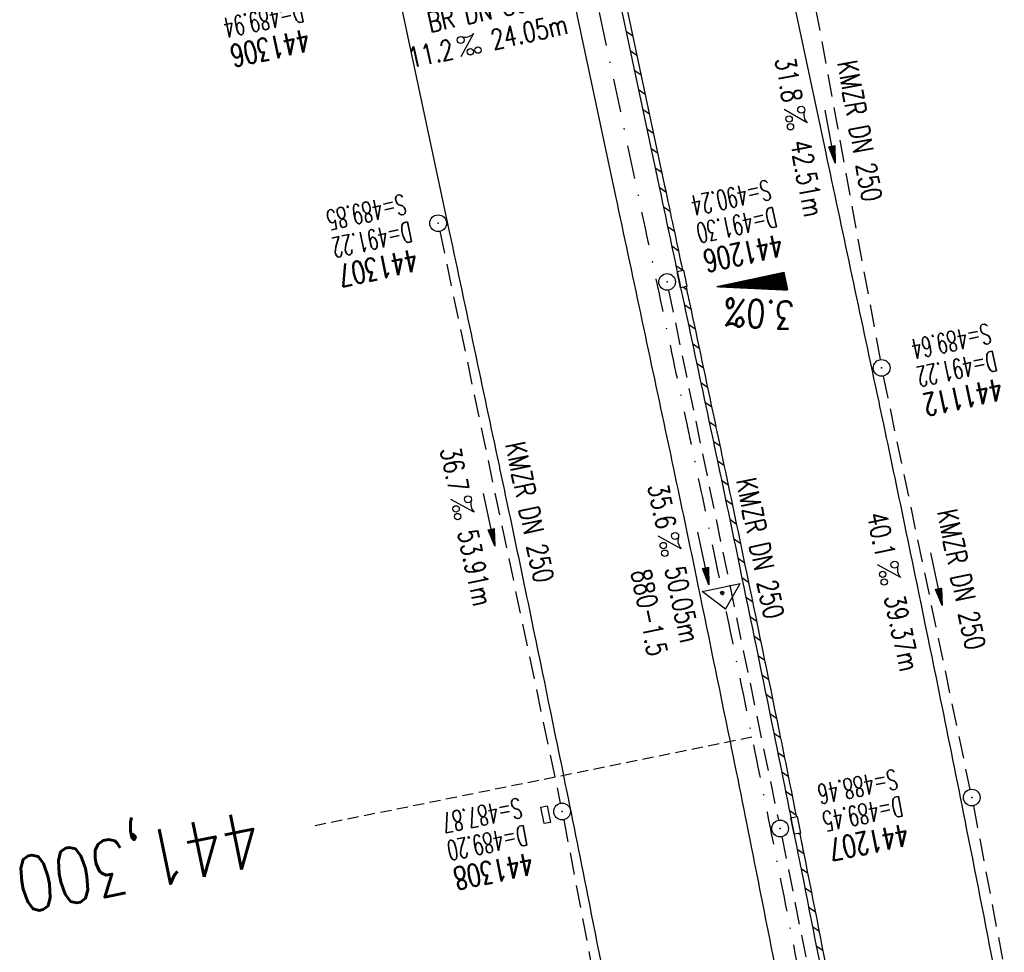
# Model space of a CAD drawing. Extents: x 459406 to 461721, y 413308 to 423218.
# Tile 190 of 256: x 461143 to 461231, y 420198 to 420282. Entities that reach past the tile are written whole.
import ezdxf
from ezdxf.enums import TextEntityAlignment as Align

# ---------------------------------------------------------------- set-up
doc = ezdxf.new("R2010")
doc.units = 0
doc.header["$LTSCALE"] = 2
doc.header["$MEASUREMENT"] = 0
for name, pattern in [('AUSGEZOGEN', [0]), ('GESTRICH-X2', [1.5, 1, -0.5]), ('GESTRICHELT', [0.75, 0.5, -0.25]), ('STRICHPT-X3', [3, 1.5, -0.75, 0, -0.75])]:
    doc.linetypes.add(name, pattern=pattern)
doc.layers.get('0').update_dxf_attribs({"linetype": 'AUSGEZOGEN'})
for name, color, linetype in [('ACHSE', 1, 'STRICHPT-X3'), ('FBR', 8, 'CONTINUOUS'), ('GEF', 7, 'AUSGEZOGEN'), ('HEKTOM', 1, 'GESTRICHELT'), ('KANAL', 7, 'GESTRICH-X2'), ('Netzknoten_PKT', 7, 'CONTINUOUS'), ('Netzknoten_PKT-NR', 7, 'CONTINUOUS'), ('Netzknoten_SIGNATUR', 7, 'CONTINUOUS'), ('PFEIL', 7, 'CONTINUOUS'), ('SCHACHTNR', 6, 'CONTINUOUS'), ('SCHLITZRINNE', 200, 'AUSGEZOGEN'), ('SCHSYMBOL', 7, 'AUSGEZOGEN'), ('TEXTO', 4, 'CONTINUOUS'), ('TEXTU', 4, 'CONTINUOUS')]:
    doc.layers.add(name, color=color, linetype=linetype)
doc.styles.add('ROMANS', font='romans.shx', dxfattribs={"width": 0.8})

# ---------------------------------------------------------------- blocks, each defined once
blk = doc.blocks.new('GST')
at = {"color": 0}
blk.add_circle((0, 0), 0.75, dxfattribs=at)
blk.add_point((0, 0), dxfattribs=at)
blk = doc.blocks.new('10')
blk.add_blockref('GST', (0, 0))
blk = doc.blocks.new('PROM')
blk.add_line((1.566, 1.817), (0.019, 0.015))
for centre, radius in [((0.317, 1.51), 0.317), ((0.943, 0.291), 0.283), ((1.645, 0.287), 0.283)]:
    blk.add_circle(centre, radius)
blk.add_arc((0.992, 2.682), 1.033, 239.14139, 303.35492)
blk = doc.blocks.new('PFEIL2')
at = {"color": 0}
for p, q in [((0.88, 0.002), (-2.401, -0.012)), ((0.881, -0.271), (0.879, 0.276)), ((0.879, 0.276), (2.429, 0.009)), ((0.911, 0.27), (0.879, 0.265)), ((0.965, 0.261), (0.879, 0.246)), ((1.019, 0.252), (0.879, 0.228)), ((1.073, 0.242), (0.879, 0.209)), ((1.127, 0.233), (0.879, 0.191)), ((1.181, 0.224), (0.879, 0.172)), ((1.235, 0.214), (0.879, 0.154)), ((1.289, 0.205), (0.879, 0.135)), ((1.343, 0.196), (0.879, 0.117)), ((1.397, 0.187), (0.879, 0.098)), ((1.451, 0.177), (0.879, 0.08)), ((1.505, 0.168), (0.879, 0.061)), ((1.559, 0.159), (0.88, 0.043)), ((1.613, 0.149), (0.88, 0.024)), ((1.668, 0.14), (0.88, 0.006)), ((1.722, 0.131), (0.88, -0.013)), ((1.776, 0.121), (0.88, -0.031)), ((1.83, 0.112), (0.88, -0.05)), ((1.884, 0.103), (0.88, -0.068)), ((1.938, 0.094), (0.88, -0.087)), ((1.992, 0.084), (0.88, -0.105)), ((2.046, 0.075), (0.88, -0.124)), ((2.1, 0.066), (0.88, -0.142)), ((2.154, 0.056), (0.88, -0.161)), ((2.208, 0.047), (0.88, -0.179)), ((2.262, 0.038), (0.881, -0.198)), ((2.316, 0.029), (0.881, -0.216)), ((2.37, 0.019), (0.881, -0.235)), ((2.424, 0.01), (0.881, -0.253)), ((2.429, 0.009), (0.881, -0.271))]:
    blk.add_line(p, q, dxfattribs=at)
blk = doc.blocks.new('17')
blk.add_lwpolyline([(-0.755, -1.218), (0.748, -1.218), (0.748, -1.801), (-0.755, -1.801)], close=True)
blk.add_blockref('GST', (0, 0))
blk = doc.blocks.new('*X8')
at = {"color": 0}
for p, q in [((725.827, 193.844), (727.436, 195.453)), ((725.827, 193.853), (727.427, 195.453)), ((725.827, 193.861), (727.418, 195.453)), ((725.827, 193.87), (727.409, 195.453)), ((725.827, 193.879), (727.401, 195.453)), ((725.827, 193.888), (727.392, 195.453)), ((725.827, 193.897), (727.383, 195.453)), ((725.827, 193.906), (727.374, 195.453)), ((725.827, 193.914), (727.365, 195.453)), ((725.827, 193.923), (727.356, 195.453)), ((725.827, 193.932), (727.347, 195.453)), ((725.827, 193.941), (727.339, 195.453)), ((725.827, 193.95), (727.33, 195.453)), ((725.827, 193.959), (727.321, 195.453)), ((725.827, 193.967), (727.312, 195.453)), ((725.827, 193.976), (727.303, 195.453)), ((725.827, 193.985), (727.294, 195.453)), ((725.827, 193.994), (727.286, 195.453)), ((725.827, 194.003), (727.277, 195.453)), ((725.827, 194.012), (727.268, 195.453)), ((725.827, 194.02), (727.259, 195.453)), ((725.827, 194.029), (727.25, 195.453)), ((725.827, 194.038), (727.241, 195.453)), ((725.827, 194.047), (727.233, 195.453)), ((725.827, 194.056), (727.224, 195.453)), ((725.827, 194.065), (727.215, 195.453)), ((725.827, 194.073), (727.206, 195.453)), ((725.827, 194.082), (727.197, 195.453)), ((725.827, 194.091), (727.188, 195.453)), ((725.827, 194.1), (727.18, 195.453)), ((725.827, 194.109), (727.171, 195.453)), ((725.827, 194.118), (727.162, 195.453)), ((725.827, 194.127), (727.153, 195.453)), ((725.827, 194.135), (727.144, 195.453)), ((725.827, 194.144), (727.135, 195.453)), ((725.827, 194.153), (727.127, 195.453)), ((725.827, 194.162), (727.118, 195.453)), ((725.827, 194.171), (727.109, 195.453)), ((725.827, 194.18), (727.1, 195.453)), ((725.827, 194.188), (727.091, 195.453)), ((725.827, 194.197), (727.082, 195.453)), ((725.827, 194.206), (727.073, 195.453)), ((725.827, 194.215), (727.065, 195.453)), ((725.827, 194.224), (727.056, 195.453)), ((725.827, 194.233), (727.047, 195.453)), ((725.827, 194.241), (727.038, 195.453)), ((725.827, 194.25), (727.029, 195.453)), ((725.827, 194.259), (727.02, 195.453)), ((725.827, 194.268), (727.012, 195.453)), ((725.827, 194.277), (727.003, 195.453)), ((725.827, 194.286), (726.994, 195.453)), ((725.827, 194.294), (726.985, 195.453)), ((725.827, 194.303), (726.976, 195.453)), ((725.827, 194.312), (726.967, 195.453)), ((725.827, 194.321), (726.959, 195.453)), ((725.827, 194.33), (726.95, 195.453)), ((725.827, 194.339), (726.941, 195.453)), ((725.827, 194.348), (726.932, 195.453)), ((725.827, 194.356), (726.923, 195.453)), ((725.827, 194.365), (726.914, 195.453)), ((725.827, 194.374), (726.906, 195.453)), ((725.827, 194.383), (726.897, 195.453)), ((725.827, 194.392), (726.888, 195.453)), ((725.827, 194.401), (726.879, 195.453)), ((725.827, 194.409), (726.87, 195.453)), ((725.827, 194.418), (726.861, 195.453)), ((725.827, 194.427), (726.853, 195.453)), ((725.827, 194.436), (726.844, 195.453)), ((725.827, 194.445), (726.835, 195.453)), ((725.827, 194.454), (726.826, 195.453)), ((725.827, 194.462), (726.817, 195.453)), ((725.827, 194.471), (726.808, 195.453)), ((725.827, 194.48), (726.799, 195.453)), ((725.827, 194.489), (726.791, 195.453)), ((725.827, 194.498), (726.782, 195.453)), ((725.827, 194.507), (726.773, 195.453)), ((725.827, 194.515), (726.764, 195.453)), ((725.827, 194.524), (726.755, 195.453)), ((725.827, 194.533), (726.746, 195.453)), ((725.827, 194.542), (726.738, 195.453)), ((725.827, 194.551), (726.729, 195.453)), ((725.827, 194.56), (726.72, 195.453)), ((725.827, 194.568), (726.711, 195.453)), ((725.827, 194.577), (726.702, 195.453)), ((725.827, 194.586), (726.693, 195.453)), ((725.827, 194.595), (726.685, 195.453)), ((725.827, 194.604), (726.676, 195.453)), ((725.827, 194.613), (726.667, 195.453)), ((725.827, 194.622), (726.658, 195.453)), ((725.827, 194.63), (726.649, 195.453)), ((725.827, 194.639), (726.64, 195.453)), ((725.827, 194.648), (726.632, 195.453)), ((725.827, 194.657), (726.623, 195.453)), ((725.827, 194.666), (726.614, 195.453)), ((725.827, 194.675), (726.605, 195.453)), ((725.827, 194.683), (726.596, 195.453)), ((725.827, 194.692), (726.587, 195.453)), ((725.827, 194.701), (726.579, 195.453)), ((725.827, 194.71), (726.57, 195.453)), ((725.827, 194.719), (726.561, 195.453)), ((725.827, 194.728), (726.552, 195.453)), ((725.827, 194.736), (726.543, 195.453)), ((725.827, 194.745), (726.534, 195.453)), ((725.827, 194.754), (726.525, 195.453)), ((725.827, 194.763), (726.517, 195.453)), ((725.827, 194.772), (726.508, 195.453)), ((725.827, 194.781), (726.499, 195.453)), ((725.827, 194.789), (726.49, 195.453)), ((725.827, 194.798), (726.481, 195.453)), ((725.827, 194.807), (726.472, 195.453)), ((725.827, 194.816), (726.464, 195.453)), ((725.827, 194.825), (726.455, 195.453)), ((725.827, 194.834), (726.446, 195.453)), ((725.827, 194.842), (726.437, 195.453)), ((725.827, 194.851), (726.428, 195.453)), ((725.827, 194.86), (726.419, 195.453)), ((725.827, 194.869), (726.411, 195.453)), ((725.827, 194.878), (726.402, 195.453)), ((725.827, 194.887), (726.393, 195.453)), ((725.827, 194.896), (726.384, 195.453)), ((725.827, 194.904), (726.375, 195.453)), ((725.827, 194.913), (726.366, 195.453)), ((725.827, 194.922), (726.358, 195.453)), ((725.827, 194.931), (726.349, 195.453)), ((725.827, 194.94), (726.34, 195.453)), ((725.827, 194.949), (726.331, 195.453)), ((725.827, 194.957), (726.322, 195.453)), ((725.827, 194.966), (726.313, 195.453)), ((725.827, 194.975), (726.305, 195.453)), ((725.827, 194.984), (726.296, 195.453)), ((725.827, 194.993), (726.287, 195.453)), ((725.827, 195.002), (726.278, 195.453)), ((725.827, 195.01), (726.269, 195.453)), ((725.827, 195.019), (726.26, 195.453)), ((725.827, 195.028), (726.251, 195.453)), ((725.827, 195.037), (726.243, 195.453)), ((725.827, 195.046), (726.234, 195.453)), ((725.827, 195.055), (726.225, 195.453)), ((725.827, 195.063), (726.216, 195.453)), ((725.827, 195.072), (726.207, 195.453)), ((725.827, 195.081), (726.198, 195.453)), ((725.827, 195.09), (726.19, 195.453)), ((725.827, 195.099), (726.181, 195.453)), ((725.827, 195.108), (726.172, 195.453)), ((725.827, 195.116), (726.163, 195.453)), ((725.827, 195.125), (726.154, 195.453)), ((725.827, 195.134), (726.145, 195.453)), ((725.827, 195.143), (726.137, 195.453)), ((725.827, 195.152), (726.128, 195.453)), ((725.827, 195.161), (726.119, 195.453)), ((725.827, 195.17), (726.11, 195.453)), ((725.827, 195.178), (726.101, 195.453)), ((725.827, 195.187), (726.092, 195.453)), ((725.827, 195.196), (726.084, 195.453)), ((725.827, 195.205), (726.075, 195.453)), ((725.827, 195.214), (726.066, 195.453)), ((725.827, 195.223), (726.057, 195.453)), ((725.827, 195.231), (726.048, 195.453)), ((725.827, 195.24), (726.039, 195.453)), ((725.827, 195.249), (726.031, 195.453)), ((725.827, 195.258), (726.022, 195.453)), ((725.827, 195.267), (726.013, 195.453)), ((725.827, 195.276), (726.004, 195.453)), ((725.827, 195.284), (725.995, 195.453)), ((725.827, 195.293), (725.986, 195.453)), ((725.827, 195.302), (725.977, 195.453)), ((725.827, 195.311), (725.969, 195.453)), ((725.827, 195.32), (725.96, 195.453)), ((725.827, 195.329), (725.951, 195.453)), ((725.827, 195.337), (725.942, 195.453)), ((725.827, 195.346), (725.933, 195.453)), ((725.827, 195.355), (725.924, 195.453)), ((725.827, 195.364), (725.916, 195.453)), ((725.827, 195.373), (725.907, 195.453)), ((725.827, 195.382), (725.898, 195.453)), ((725.827, 195.39), (725.889, 195.453)), ((725.827, 195.399), (725.88, 195.453)), ((725.827, 195.408), (725.871, 195.453)), ((725.827, 195.417), (725.863, 195.453)), ((725.827, 195.426), (725.854, 195.453)), ((725.827, 195.435), (725.845, 195.453)), ((725.827, 195.444), (725.836, 195.453)), ((725.827, 193.826), (727.433, 195.433)), ((725.827, 193.817), (727.43, 195.421)), ((725.827, 193.808), (727.427, 195.409)), ((725.827, 193.799), (727.424, 195.397)), ((725.827, 193.791), (727.421, 195.385)), ((725.827, 193.782), (727.418, 195.373)), ((725.827, 193.773), (727.414, 195.361)), ((725.827, 193.764), (727.411, 195.349)), ((725.827, 193.755), (727.408, 195.337)), ((725.827, 193.746), (727.405, 195.325)), ((725.827, 193.738), (727.402, 195.313)), ((725.827, 193.729), (727.399, 195.301)), ((725.827, 193.72), (727.395, 195.289)), ((725.827, 193.711), (727.392, 195.277)), ((725.827, 193.702), (727.389, 195.265)), ((725.827, 193.693), (727.386, 195.253)), ((725.827, 193.685), (727.383, 195.241)), ((725.827, 193.676), (727.38, 195.229)), ((725.827, 193.667), (727.377, 195.217)), ((725.827, 193.658), (727.373, 195.205)), ((725.827, 193.649), (727.37, 195.193)), ((725.827, 193.64), (727.367, 195.181)), ((725.827, 193.632), (727.364, 195.169)), ((725.827, 193.623), (727.361, 195.157)), ((725.827, 193.614), (727.358, 195.145)), ((725.827, 193.605), (727.354, 195.133)), ((725.827, 193.596), (727.351, 195.121)), ((725.827, 193.587), (727.348, 195.109)), ((725.827, 193.579), (727.345, 195.097)), ((725.827, 193.57), (727.342, 195.085)), ((725.827, 193.561), (727.339, 195.073)), ((725.827, 193.552), (727.336, 195.061)), ((725.827, 193.543), (727.332, 195.049)), ((725.827, 193.534), (727.329, 195.037)), ((725.827, 193.525), (727.326, 195.025)), ((725.827, 193.517), (727.323, 195.013)), ((725.827, 193.508), (727.32, 195.001)), ((725.827, 193.499), (727.317, 194.989)), ((725.827, 193.49), (727.313, 194.977)), ((725.827, 193.481), (727.31, 194.965)), ((725.827, 193.472), (727.307, 194.953)), ((725.827, 193.464), (727.304, 194.941)), ((725.827, 193.455), (727.301, 194.929)), ((725.827, 193.446), (727.298, 194.917)), ((725.827, 193.437), (727.295, 194.905)), ((725.827, 193.428), (727.291, 194.893)), ((725.827, 193.419), (727.288, 194.881)), ((725.827, 193.411), (727.285, 194.869)), ((725.827, 193.402), (727.282, 194.857)), ((725.827, 193.393), (727.279, 194.845)), ((725.827, 193.384), (727.276, 194.833)), ((725.827, 193.375), (727.272, 194.821)), ((725.827, 193.366), (727.269, 194.809)), ((725.827, 193.358), (727.266, 194.797)), ((725.827, 193.349), (727.263, 194.785)), ((725.827, 193.34), (727.26, 194.773)), ((725.827, 193.331), (727.257, 194.761)), ((725.827, 193.322), (727.254, 194.749)), ((725.827, 193.313), (727.25, 194.737)), ((725.827, 193.305), (727.247, 194.725)), ((725.827, 193.296), (727.244, 194.713)), ((725.827, 193.287), (727.241, 194.701)), ((725.827, 193.278), (727.238, 194.689)), ((725.827, 193.269), (727.235, 194.677)), ((725.827, 193.26), (727.231, 194.665)), ((725.827, 193.251), (727.228, 194.653)), ((725.827, 193.243), (727.225, 194.641)), ((725.827, 193.234), (727.222, 194.629)), ((725.827, 193.225), (727.219, 194.617)), ((725.827, 193.216), (727.216, 194.605)), ((725.827, 193.207), (727.213, 194.593)), ((725.827, 193.198), (727.209, 194.581)), ((725.827, 193.19), (727.206, 194.569)), ((725.827, 193.181), (727.203, 194.557)), ((725.827, 193.172), (727.2, 194.545)), ((725.827, 193.163), (727.197, 194.533)), ((725.827, 193.154), (727.194, 194.521)), ((725.827, 193.145), (727.19, 194.509)), ((725.827, 193.137), (727.187, 194.497)), ((725.827, 193.128), (727.184, 194.485)), ((725.827, 193.119), (727.181, 194.473)), ((725.827, 193.11), (727.178, 194.461)), ((725.827, 193.101), (727.175, 194.449)), ((725.827, 193.092), (727.172, 194.437)), ((725.827, 193.084), (727.168, 194.425)), ((725.827, 193.075), (727.165, 194.413)), ((725.827, 193.066), (727.162, 194.401)), ((725.827, 193.057), (727.159, 194.389)), ((725.827, 193.048), (727.156, 194.377)), ((725.827, 193.039), (727.153, 194.365)), ((725.827, 193.031), (727.149, 194.353)), ((725.827, 193.022), (727.146, 194.341)), ((725.827, 193.013), (727.143, 194.329)), ((725.827, 193.004), (727.14, 194.317)), ((725.827, 192.995), (727.137, 194.305)), ((725.827, 192.986), (727.134, 194.293)), ((725.827, 192.977), (727.131, 194.281)), ((725.827, 192.969), (727.127, 194.269)), ((725.827, 192.96), (727.124, 194.257)), ((725.827, 192.951), (727.121, 194.245)), ((725.827, 192.942), (727.118, 194.233)), ((725.827, 192.933), (727.115, 194.221)), ((725.827, 192.924), (727.112, 194.209)), ((725.827, 192.916), (727.108, 194.197)), ((725.827, 192.907), (727.105, 194.185)), ((725.827, 192.898), (727.102, 194.173)), ((725.827, 192.889), (727.099, 194.161)), ((725.827, 192.88), (727.096, 194.15)), ((725.827, 192.871), (727.093, 194.138)), ((725.827, 192.863), (727.09, 194.126)), ((725.827, 192.854), (727.086, 194.114)), ((725.827, 192.845), (727.083, 194.102)), ((725.827, 192.836), (727.08, 194.09)), ((725.827, 192.827), (727.077, 194.078)), ((725.827, 192.818), (727.074, 194.066)), ((725.827, 192.81), (727.071, 194.054)), ((725.827, 192.801), (727.068, 194.042)), ((725.827, 192.792), (727.064, 194.03)), ((725.827, 192.783), (727.061, 194.018)), ((725.827, 192.774), (727.058, 194.006)), ((725.827, 192.765), (727.055, 193.994)), ((725.827, 192.757), (727.052, 193.982)), ((725.827, 192.748), (727.049, 193.97)), ((725.827, 192.739), (727.045, 193.958)), ((725.827, 192.73), (727.042, 193.946)), ((725.827, 192.721), (727.039, 193.934)), ((725.827, 192.712), (727.036, 193.922)), ((725.827, 192.703), (727.033, 193.91)), ((725.827, 192.695), (727.03, 193.898)), ((725.827, 192.686), (727.027, 193.886)), ((725.827, 192.677), (727.023, 193.874)), ((725.827, 192.668), (727.02, 193.862)), ((725.827, 192.659), (727.017, 193.85)), ((725.827, 192.65), (727.014, 193.838)), ((725.827, 192.642), (727.011, 193.826)), ((725.827, 192.633), (727.008, 193.814)), ((725.827, 192.624), (727.004, 193.802)), ((725.827, 192.615), (727.001, 193.79)), ((725.827, 192.606), (726.998, 193.778)), ((725.827, 192.597), (726.995, 193.766)), ((725.827, 192.589), (726.992, 193.754)), ((725.827, 192.58), (726.989, 193.742)), ((725.827, 192.571), (726.986, 193.73)), ((725.827, 192.562), (726.982, 193.718)), ((725.827, 192.553), (726.979, 193.706)), ((725.827, 192.544), (726.976, 193.694)), ((725.827, 192.536), (726.973, 193.682)), ((725.827, 192.527), (726.97, 193.67)), ((725.827, 192.518), (726.967, 193.658)), ((725.827, 192.509), (726.963, 193.646)), ((725.827, 192.5), (726.96, 193.634)), ((725.827, 192.491), (726.957, 193.622)), ((725.827, 192.483), (726.954, 193.61)), ((725.827, 192.474), (726.951, 193.598)), ((725.827, 192.465), (726.948, 193.586)), ((725.827, 192.456), (726.945, 193.574)), ((725.827, 192.447), (726.941, 193.562)), ((725.827, 192.438), (726.938, 193.55)), ((725.827, 192.429), (726.935, 193.538)), ((725.827, 192.421), (726.932, 193.526)), ((725.827, 192.412), (726.929, 193.514)), ((725.827, 192.403), (726.926, 193.502)), ((725.827, 192.394), (726.922, 193.49)), ((725.827, 192.385), (726.919, 193.478)), ((725.827, 192.376), (726.916, 193.466)), ((725.827, 192.368), (726.913, 193.454)), ((725.827, 192.359), (726.91, 193.442)), ((725.827, 192.35), (726.907, 193.43)), ((725.827, 192.341), (726.904, 193.418)), ((725.827, 192.332), (726.9, 193.406)), ((725.827, 192.323), (726.897, 193.394)), ((725.827, 192.315), (726.894, 193.382)), ((725.827, 192.306), (726.891, 193.37)), ((725.827, 192.297), (726.888, 193.358)), ((725.827, 192.288), (726.885, 193.346)), ((725.827, 192.279), (726.881, 193.334)), ((725.827, 192.27), (726.878, 193.322)), ((725.827, 192.262), (726.875, 193.31)), ((725.827, 192.253), (726.872, 193.298)), ((725.827, 192.244), (726.869, 193.286)), ((725.827, 192.235), (726.866, 193.274)), ((725.827, 192.226), (726.863, 193.262)), ((725.827, 192.217), (726.859, 193.25)), ((725.827, 192.209), (726.856, 193.238)), ((725.827, 192.2), (726.853, 193.226)), ((725.827, 192.191), (726.85, 193.214)), ((725.827, 192.182), (726.847, 193.202)), ((725.827, 192.173), (726.844, 193.19)), ((725.827, 192.164), (726.84, 193.178)), ((725.827, 192.155), (726.837, 193.166)), ((725.827, 192.147), (726.834, 193.154)), ((725.827, 192.138), (726.831, 193.142)), ((725.827, 192.129), (726.828, 193.13)), ((725.827, 192.12), (726.825, 193.118)), ((725.827, 192.111), (726.822, 193.106)), ((725.827, 192.102), (726.818, 193.094)), ((725.827, 192.094), (726.815, 193.082)), ((725.827, 192.085), (726.812, 193.07)), ((725.827, 192.076), (726.809, 193.058)), ((725.827, 192.067), (726.806, 193.046)), ((725.827, 192.058), (726.803, 193.034)), ((725.827, 192.049), (726.799, 193.022)), ((725.827, 192.041), (726.796, 193.01)), ((725.827, 192.032), (726.793, 192.998)), ((725.827, 192.023), (726.79, 192.986)), ((725.827, 192.014), (726.787, 192.974)), ((725.827, 192.005), (726.784, 192.962)), ((725.827, 191.996), (726.781, 192.95)), ((725.827, 191.988), (726.777, 192.938)), ((725.827, 191.979), (726.774, 192.926)), ((725.827, 191.97), (726.771, 192.914)), ((725.827, 191.961), (726.768, 192.902)), ((725.827, 191.952), (726.765, 192.89)), ((725.827, 191.943), (726.762, 192.878)), ((725.827, 191.935), (726.758, 192.866)), ((725.827, 191.926), (726.755, 192.854)), ((725.827, 191.917), (726.752, 192.842)), ((725.827, 191.908), (726.749, 192.83)), ((725.827, 191.899), (726.746, 192.818)), ((725.827, 191.89), (726.743, 192.806)), ((725.827, 191.881), (726.74, 192.794)), ((725.827, 191.873), (726.736, 192.782)), ((725.827, 191.864), (726.733, 192.77)), ((725.827, 191.855), (726.73, 192.758)), ((725.827, 191.846), (726.727, 192.746)), ((725.827, 191.837), (726.724, 192.734)), ((725.827, 191.828), (726.721, 192.722)), ((725.827, 191.82), (726.717, 192.71)), ((725.827, 191.811), (726.714, 192.698)), ((725.827, 191.802), (726.711, 192.686)), ((725.827, 191.793), (726.708, 192.674)), ((725.827, 191.784), (726.705, 192.662)), ((725.827, 191.775), (726.702, 192.65)), ((725.827, 191.767), (726.699, 192.639)), ((725.827, 191.758), (726.695, 192.627)), ((725.827, 191.749), (726.692, 192.615)), ((725.827, 191.74), (726.689, 192.603)), ((725.827, 191.731), (726.686, 192.591)), ((725.827, 191.722), (726.683, 192.579)), ((725.827, 191.714), (726.68, 192.567)), ((725.827, 191.705), (726.677, 192.555)), ((725.827, 191.696), (726.673, 192.543)), ((725.827, 191.687), (726.67, 192.531)), ((725.827, 191.678), (726.667, 192.519)), ((725.827, 191.669), (726.664, 192.507)), ((725.827, 191.66), (726.661, 192.495)), ((725.827, 191.652), (726.658, 192.483)), ((725.827, 191.643), (726.654, 192.471)), ((725.827, 191.634), (726.651, 192.459)), ((725.827, 191.625), (726.648, 192.447)), ((725.827, 191.616), (726.645, 192.435)), ((725.827, 191.607), (726.642, 192.423)), ((725.827, 191.599), (726.639, 192.411)), ((725.827, 191.59), (726.636, 192.399)), ((725.827, 191.581), (726.632, 192.387)), ((725.827, 191.572), (726.629, 192.375)), ((725.827, 191.563), (726.626, 192.363)), ((725.827, 191.554), (726.623, 192.351)), ((725.827, 191.546), (726.62, 192.339)), ((725.827, 191.537), (726.617, 192.327)), ((725.827, 191.528), (726.613, 192.315)), ((725.827, 191.519), (726.61, 192.303)), ((725.827, 191.51), (726.607, 192.291)), ((725.827, 191.501), (726.604, 192.279)), ((725.827, 191.493), (726.601, 192.267)), ((725.827, 191.484), (726.598, 192.255)), ((725.827, 191.475), (726.595, 192.243)), ((725.827, 191.466), (726.591, 192.231)), ((725.827, 191.457), (726.588, 192.219)), ((725.827, 191.448), (726.585, 192.207)), ((725.827, 191.44), (726.582, 192.195)), ((725.827, 191.431), (726.579, 192.183)), ((725.827, 191.422), (726.576, 192.171)), ((725.827, 191.413), (726.572, 192.159)), ((725.827, 191.404), (726.569, 192.147)), ((725.827, 191.395), (726.566, 192.135)), ((725.827, 191.386), (726.563, 192.123)), ((725.827, 191.378), (726.56, 192.111)), ((725.827, 191.369), (726.557, 192.099)), ((725.827, 191.36), (726.554, 192.087)), ((725.827, 191.351), (726.55, 192.075)), ((725.827, 191.342), (726.547, 192.063)), ((725.827, 191.333), (726.544, 192.051)), ((725.827, 191.325), (726.541, 192.039)), ((725.827, 191.316), (726.538, 192.027)), ((725.827, 191.307), (726.535, 192.015)), ((725.827, 191.298), (726.531, 192.003)), ((725.827, 191.289), (726.528, 191.991)), ((725.827, 191.28), (726.525, 191.979)), ((725.827, 191.272), (726.522, 191.967)), ((725.827, 191.263), (726.519, 191.955)), ((725.827, 191.254), (726.516, 191.943)), ((725.827, 191.245), (726.513, 191.931)), ((725.827, 191.236), (726.509, 191.919)), ((725.827, 191.227), (726.506, 191.907)), ((725.827, 191.219), (726.503, 191.895)), ((725.827, 191.21), (726.5, 191.883)), ((725.827, 191.201), (726.497, 191.871)), ((725.827, 191.192), (726.494, 191.859)), ((725.827, 191.183), (726.49, 191.847)), ((725.827, 191.174), (726.487, 191.835)), ((725.827, 191.166), (726.484, 191.823)), ((725.827, 191.157), (726.481, 191.811)), ((725.827, 191.148), (726.478, 191.799)), ((725.827, 191.139), (726.475, 191.787)), ((725.827, 191.13), (726.472, 191.775)), ((725.827, 191.121), (726.468, 191.763)), ((725.827, 191.112), (726.465, 191.751)), ((725.827, 191.104), (726.462, 191.739)), ((725.827, 191.095), (726.459, 191.727)), ((725.827, 191.086), (726.456, 191.715)), ((725.827, 191.077), (726.453, 191.703)), ((725.827, 191.068), (726.449, 191.691)), ((725.827, 191.059), (726.446, 191.679)), ((725.827, 191.051), (726.443, 191.667)), ((725.827, 191.042), (726.44, 191.655)), ((725.827, 191.033), (726.437, 191.643)), ((725.827, 191.024), (726.434, 191.631)), ((725.827, 191.015), (726.431, 191.619)), ((725.827, 191.006), (726.427, 191.607)), ((725.827, 190.998), (726.424, 191.595)), ((725.827, 190.989), (726.421, 191.583)), ((725.827, 190.98), (726.418, 191.571)), ((725.827, 190.971), (726.415, 191.559)), ((725.827, 190.962), (726.412, 191.547)), ((725.827, 190.953), (726.408, 191.535)), ((725.827, 190.945), (726.405, 191.523)), ((725.827, 190.936), (726.402, 191.511)), ((725.827, 190.927), (726.399, 191.499)), ((725.827, 190.918), (726.396, 191.487)), ((725.827, 190.909), (726.393, 191.475)), ((725.827, 190.9), (726.39, 191.463)), ((725.827, 190.892), (726.386, 191.451)), ((725.827, 190.883), (726.383, 191.439)), ((725.827, 190.874), (726.38, 191.427)), ((725.827, 190.865), (726.377, 191.415)), ((725.827, 190.856), (726.374, 191.403)), ((725.827, 190.847), (726.371, 191.391)), ((725.827, 190.838), (726.367, 191.379)), ((725.827, 190.83), (726.364, 191.367)), ((725.827, 190.821), (726.361, 191.355)), ((725.827, 190.812), (726.358, 191.343)), ((725.827, 190.803), (726.355, 191.331)), ((725.827, 190.794), (726.352, 191.319)), ((725.827, 190.785), (726.349, 191.307)), ((725.827, 190.777), (726.345, 191.295)), ((725.827, 190.768), (726.342, 191.283)), ((725.827, 190.759), (726.339, 191.271)), ((725.827, 190.75), (726.336, 191.259)), ((725.827, 190.741), (726.333, 191.247)), ((725.827, 190.732), (726.33, 191.235)), ((725.827, 190.724), (726.326, 191.223)), ((725.827, 190.715), (726.323, 191.211)), ((725.827, 190.706), (726.32, 191.199)), ((725.827, 190.697), (726.317, 191.187)), ((725.827, 190.688), (726.314, 191.175)), ((725.827, 190.679), (726.311, 191.163)), ((725.827, 190.671), (726.308, 191.151)), ((725.827, 190.662), (726.304, 191.139)), ((725.827, 190.653), (726.301, 191.128)), ((725.827, 190.644), (726.298, 191.116)), ((725.827, 190.635), (726.295, 191.104)), ((725.827, 190.626), (726.292, 191.092)), ((725.827, 190.618), (726.289, 191.08)), ((725.827, 190.609), (726.286, 191.068)), ((725.827, 190.6), (726.282, 191.056)), ((725.827, 190.591), (726.279, 191.044)), ((725.827, 190.582), (726.276, 191.032)), ((725.827, 190.573), (726.273, 191.02)), ((725.827, 190.564), (726.27, 191.008)), ((725.827, 190.556), (726.267, 190.996)), ((725.827, 190.547), (726.263, 190.984)), ((725.827, 190.538), (726.26, 190.972)), ((725.827, 190.529), (726.257, 190.96)), ((725.827, 190.52), (726.254, 190.948)), ((725.827, 190.511), (726.251, 190.936)), ((725.827, 190.503), (726.248, 190.924)), ((725.827, 190.494), (726.245, 190.912)), ((725.827, 190.485), (726.241, 190.9)), ((725.827, 190.476), (726.238, 190.888)), ((725.827, 190.467), (726.235, 190.876)), ((725.827, 190.458), (726.232, 190.864)), ((725.827, 190.45), (726.229, 190.852)), ((725.827, 190.441), (726.226, 190.84)), ((725.827, 190.432), (726.222, 190.828)), ((725.827, 190.423), (726.219, 190.816)), ((725.827, 190.414), (726.216, 190.804)), ((725.827, 190.405), (726.213, 190.792)), ((725.827, 190.397), (726.21, 190.78)), ((725.827, 190.388), (726.207, 190.768)), ((725.827, 190.379), (726.204, 190.756)), ((725.827, 190.37), (726.2, 190.744)), ((725.827, 190.361), (726.197, 190.732)), ((725.827, 190.352), (726.194, 190.72)), ((725.827, 190.344), (726.191, 190.708)), ((725.827, 190.335), (726.188, 190.696)), ((725.827, 190.326), (726.185, 190.684)), ((725.827, 190.317), (726.181, 190.672)), ((725.827, 190.308), (726.178, 190.66)), ((725.827, 190.299), (726.175, 190.648)), ((725.827, 190.29), (726.172, 190.636)), ((725.827, 190.282), (726.169, 190.624)), ((725.827, 190.273), (726.166, 190.612)), ((725.827, 190.264), (726.163, 190.6)), ((725.827, 190.255), (726.159, 190.588)), ((725.827, 190.246), (726.156, 190.576)), ((725.827, 190.237), (726.153, 190.564)), ((725.827, 190.229), (726.15, 190.552)), ((725.827, 190.22), (726.147, 190.54)), ((725.827, 190.211), (726.144, 190.528)), ((725.827, 190.202), (726.14, 190.516)), ((725.827, 190.193), (726.137, 190.504)), ((725.827, 190.184), (726.134, 190.492)), ((725.827, 190.176), (726.131, 190.48)), ((725.827, 190.167), (726.128, 190.468)), ((725.827, 190.158), (726.125, 190.456)), ((725.827, 190.149), (726.122, 190.444)), ((725.827, 190.14), (726.118, 190.432)), ((725.827, 190.131), (726.115, 190.42)), ((725.827, 190.123), (726.112, 190.408)), ((725.827, 190.114), (726.109, 190.396)), ((725.827, 190.105), (726.106, 190.384)), ((725.827, 190.096), (726.103, 190.372)), ((725.827, 190.087), (726.099, 190.36)), ((725.827, 190.078), (726.096, 190.348)), ((725.827, 190.07), (726.093, 190.336)), ((725.827, 190.061), (726.09, 190.324)), ((725.827, 190.052), (726.087, 190.312)), ((725.827, 190.043), (726.084, 190.3)), ((725.827, 190.034), (726.081, 190.288)), ((725.827, 190.025), (726.077, 190.276)), ((725.827, 190.016), (726.074, 190.264)), ((725.827, 190.008), (726.071, 190.252)), ((725.827, 189.999), (726.068, 190.24)), ((725.827, 189.99), (726.065, 190.228)), ((725.827, 189.981), (726.062, 190.216)), ((725.827, 189.972), (726.058, 190.204)), ((725.827, 189.963), (726.055, 190.192)), ((725.827, 189.955), (726.052, 190.18)), ((725.827, 189.946), (726.049, 190.168)), ((725.827, 189.937), (726.046, 190.156)), ((725.827, 189.928), (726.043, 190.144)), ((725.827, 189.919), (726.04, 190.132)), ((725.827, 189.91), (726.036, 190.12)), ((725.827, 189.902), (726.033, 190.108)), ((725.827, 189.893), (726.03, 190.096)), ((725.827, 189.884), (726.027, 190.084)), ((725.827, 189.875), (726.024, 190.072)), ((725.827, 189.866), (726.021, 190.06)), ((725.827, 189.857), (726.017, 190.048)), ((725.827, 189.849), (726.014, 190.036)), ((725.827, 189.84), (726.011, 190.024)), ((725.827, 189.831), (726.008, 190.012)), ((725.827, 189.822), (726.005, 190)), ((725.827, 189.813), (726.002, 189.988)), ((725.827, 189.804), (725.999, 189.976)), ((725.827, 189.796), (725.995, 189.964)), ((725.827, 189.787), (725.992, 189.952)), ((725.827, 189.778), (725.989, 189.94)), ((725.827, 189.769), (725.986, 189.928)), ((725.827, 189.76), (725.983, 189.916)), ((725.827, 189.751), (725.98, 189.904)), ((725.827, 189.742), (725.976, 189.892)), ((725.827, 189.734), (725.973, 189.88)), ((725.827, 189.725), (725.97, 189.868)), ((725.827, 189.716), (725.967, 189.856)), ((725.827, 189.707), (725.964, 189.844)), ((725.827, 189.698), (725.961, 189.832)), ((725.827, 189.689), (725.958, 189.82)), ((725.827, 189.681), (725.954, 189.808)), ((725.827, 189.672), (725.951, 189.796)), ((725.827, 189.663), (725.948, 189.784)), ((725.827, 189.654), (725.945, 189.772)), ((725.827, 189.645), (725.942, 189.76)), ((725.827, 189.636), (725.939, 189.748)), ((725.827, 189.628), (725.935, 189.736)), ((725.827, 189.619), (725.932, 189.724)), ((725.827, 189.61), (725.929, 189.712)), ((725.827, 189.601), (725.926, 189.7)), ((725.827, 189.592), (725.923, 189.688)), ((725.827, 189.583), (725.92, 189.676)), ((725.827, 189.575), (725.917, 189.664)), ((725.827, 189.566), (725.913, 189.652)), ((725.827, 189.557), (725.91, 189.64)), ((725.827, 189.548), (725.907, 189.628)), ((725.827, 189.539), (725.904, 189.616)), ((725.827, 189.53), (725.901, 189.605)), ((725.827, 189.521), (725.898, 189.593)), ((725.827, 189.513), (725.895, 189.581)), ((725.827, 189.504), (725.891, 189.569)), ((725.827, 189.495), (725.888, 189.557)), ((725.827, 189.486), (725.885, 189.545)), ((725.827, 189.477), (725.882, 189.533)), ((725.827, 189.468), (725.879, 189.521)), ((725.827, 189.46), (725.876, 189.509)), ((725.827, 189.451), (725.872, 189.497)), ((725.827, 189.442), (725.869, 189.485)), ((725.827, 189.433), (725.866, 189.473)), ((725.827, 189.424), (725.863, 189.461)), ((725.827, 189.415), (725.86, 189.449)), ((725.827, 189.407), (725.857, 189.437)), ((725.827, 189.398), (725.854, 189.425)), ((725.827, 189.389), (725.85, 189.413)), ((725.827, 189.38), (725.847, 189.401)), ((725.827, 189.371), (725.844, 189.389)), ((725.827, 189.362), (725.841, 189.377)), ((725.827, 189.354), (725.838, 189.365)), ((725.827, 189.345), (725.835, 189.353)), ((725.827, 189.336), (725.831, 189.341))]:
    blk.add_line(p, q, dxfattribs=at)
blk = doc.blocks.new('GEF')
at = {"color": 0}
for p, q in [((0.01, 0.018), (0.01, 6.148)), ((1.622, 6.148), (0.01, 0.018)), ((0.01, 6.148), (1.622, 6.148))]:
    blk.add_line(p, q, dxfattribs=at)
blk.add_blockref('*X8', (-725.817, -189.305), dxfattribs=at)
blk = doc.blocks.new('PKT')
at = {"color": 0}
blk.add_circle((0, 0), 0.15, dxfattribs=at)
blk.add_point((0, 0), dxfattribs=at)
blk = doc.blocks.new('Station_Netzknoten')
at = {"layer": 'Netzknoten_SIGNATUR'}
for p, q in [((-1.75, 0.5), (1.75, 0.5)), ((0, -1.5), (-1.75, 0.5)), ((0, -1.5), (1.75, 0.5))]:
    blk.add_line(p, q, dxfattribs=at)
blk.add_point((0, 0), dxfattribs=at)

msp = doc.modelspace()

# ---------------------------------------------------------------- linework, layer by layer
at = {"layer": 'ACHSE', "flags": 128}
msp.add_lwpolyline([(461161.88, 420437.763, -0.000001), (461165.784, 420419.424, -0.000002), (461167.085, 420413.311), (461177.495, 420364.406), (461187.905, 420315.502), (461193.11, 420291.05), (461198.315, 420266.598, 0.000013), (461200.549, 420256.105, -0.000008), (461202.783, 420245.611, -0.000126), (461202.84, 420245.342, -0.000011), (461203.519, 420242.145, -0.001203), (461205.523, 420232.592, -0.000771), (461208.593, 420217.666, -0.001324), (461210.768, 420206.86, -0.001044), (461213.462, 420193.144, -0.001041), (461215.825, 420180.841, -0.001046), (461218.126, 420168.584, -0.001043), (461220.377, 420156.309, -0.00104), (461222.585, 420143.984, -0.00104), (461224.741, 420131.653, -0.001043), (461226.839, 420119.349, -0.001046), (461228.885, 420107.043, -0.001042), (461230.887, 420094.679, -0.001044), (461232.835, 420082.324, -0.001045), (461234.729, 420069.976, -0.001048), (461236.574, 420057.602, -0.00105), (461238.364, 420045.242, -0.001042), (461240.102, 420032.876, -0.00104), (461241.792, 420020.478, -0.001038), (461243.43, 420008.074, -0.00104), (461245.014, 419995.687, -0.001048), (461246.548, 419983.278, -0.001048), (461248.029, 419970.869, -0.001045), (461249.456, 419958.473, -0.001042), (461250.836, 419946.027, -0.00104), (461252.164, 419933.578, -0.001043), (461253.436, 419921.163, -0.001047), (461254.657, 419908.731, -0.001046), (461255.828, 419896.278, -0.001044), (461256.946, 419883.827, -0.001044), (461258.012, 419871.373, -0.001042), (461259.026, 419858.92, -0.001041), (461259.988, 419846.452, -0.001045), (461260.9, 419833.955, -0.00105), (461261.756, 419821.514, -0.001044), (461262.558, 419809.094, -0.001035), (461263.315, 419796.563, -0.001039), (461264.021, 419784.006, -0.001052), (461264.667, 419771.6, -0.001051), (461265.26, 419759.201, -0.001036), (461265.809, 419746.626, -0.001035), (461266.305, 419734.059, -0.001048), (461266.744, 419721.643, -0.001053), (461267.131, 419709.207, -0.001043), (461267.469, 419696.654, -0.001038), (461267.779, 419683.019, -0.001246), (461267.986, 419671.659, -0.000845), (461268.201, 419656.348, -0.001335), (461268.294, 419646.661, -0.000076), (461268.342, 419639.668, -0.000344), (461268.351, 419638.125, -0.000008), (461268.394, 419629.894, 0.000017), (461268.438, 419621.662, 0.000001), (461268.504, 419609.162, -0.000009), (461268.571, 419596.663, -0.000011), (461268.637, 419584.163, 0.000013), (461268.703, 419571.663, 0.000007), (461268.769, 419559.163, -0.00001), (461268.836, 419546.663), (461269.101, 419496.664), (461269.366, 419446.665), (461269.631, 419396.665), (461269.896, 419346.666), (461270.161, 419296.667), (461270.426, 419246.667), (461270.691, 419196.668), (461270.956, 419146.669), (461271.221, 419096.67), (461271.486, 419046.67), (461271.751, 418996.671, -0.00001), (461271.817, 418984.171, 0.000007), (461271.883, 418971.671, 0.000013), (461271.949, 418959.172, -0.00001), (461272.016, 418946.672, -0.00001), (461272.082, 418934.172, 0.00001), (461272.148, 418921.672, 0.00001), (461272.215, 418909.172, -0.00001), (461272.281, 418896.672, -0.00001), (461272.347, 418884.172, 0.00001), (461272.413, 418871.673, 0.00001), (461272.48, 418859.173, -0.000008), (461272.546, 418846.673, -0.000012), (461272.612, 418834.173, 0.000001), (461272.678, 418821.673, 0.000028), (461272.722, 418813.337, -0.000014), (461272.767, 418805.001, -0.000517), (461272.773, 418803.535, -0.00011), (461272.794, 418796.674, -0.00198), (461272.783, 418786.973, -0.001256), (461272.666, 418771.675, -0.001874), (461272.508, 418760.321, -0.00156), (461272.225, 418746.679, -0.001561), (461271.887, 418734.155, -0.001568), (461271.472, 418721.69, -0.001564), (461270.979, 418709.233, -0.001556), (461270.406, 418696.713, -0.001558), (461269.755, 418684.205, -0.001564), (461269.029, 418671.751, -0.001572), (461268.224, 418659.29, -0.001568), (461267.339, 418646.808, -0.001561), (461266.378, 418634.354, -0.001559), (461265.337, 418621.889, -0.001562), (461264.217, 418609.413, -0.001569), (461263.024, 418596.996, -0.001568), (461261.753, 418584.581, -0.001563), (461260.399, 418572.135, -0.001556), (461258.969, 418559.707, -0.001558), (461257.464, 418547.308, -0.001565), (461255.88, 418534.904, -0.001566), (461254.219, 418522.519, -0.001565), (461252.483, 418510.158, -0.001561), (461250.664, 418497.774, -0.001562), (461248.769, 418485.405, -0.001565), (461246.8, 418473.074, -0.001567), (461244.753, 418460.749, -0.001565), (461242.627, 418448.425, -0.001562), (461240.425, 418436.123, -0.001561), (461238.146, 418423.83, -0.001563), (461235.787, 418411.538, -0.001567), (461233.358, 418399.293, -0.001565), (461230.853, 418387.066, -0.00156), (461228.263, 418374.818, -0.001559), (461225.598, 418362.589, -0.001563), (461222.863, 418350.408, -0.001567), (461220.051, 418338.239, -0.001564), (461217.158, 418326.068, -0.001562), (461214.191, 418313.923, -0.001563), (461211.149, 418301.801, -0.001563), (461207.62, 418288.102, -0.002038), (461204.837, 418277.611, -0.001089), (461200.877, 418263.052, -0.001658), (461198.223, 418253.502, -0.000013), (461197.531, 418251.045, -0.000228), (461197.491, 418250.902, -0.000007), (461194.459, 418240.172, 0.000006), (461191.428, 418229.443), (461184.631, 418205.385), (461177.834, 418181.327, 0.000005), (461174.436, 418169.297, -0.000005), (461171.037, 418157.268, -0.000019), (461167.638, 418145.239, 0.000019), (461164.239, 418133.21), (461157.442, 418109.152), (461150.645, 418085.094, 0.000005), (461147.247, 418073.064, -0.000001), (461143.848, 418061.035, -0.000002), (461140.45, 418049.006, -0.000002), (461137.051, 418036.977, -0.000015), (461133.652, 418024.948, 0.000019), (461130.253, 418012.919), (461123.456, 417988.861), (461116.659, 417964.803, 0.000001), (461115.306, 417960.013, 0.000001), (461112.35, 417949.551, 0.000375), (461111.879, 417947.88, 0.000088), (461109.875, 417940.74, 0.001331), (461107.276, 417931.379, 0.000846), (461103.251, 417916.634, 0.001238), (461100.29, 417905.607, 0.001041), (461096.828, 417892.473, 0.001036), (461093.692, 417880.372, 0.001036), (461090.606, 417868.26, 0.001038), (461087.567, 417856.121, 0.00104), (461084.585, 417843.996, 0.001041), (461081.655, 417831.863, 0.001037), (461078.766, 417819.682, 0.001037), (461075.933, 417807.511, 0.001036), (461073.149, 417795.321, 0.001043), (461070.41, 417783.094, 0.001049), (461067.735, 417770.915, 0.00104), (461065.113, 417758.735, 0.001034), (461062.525, 417746.464, 0.00103), (461059.987, 417734.182, 0.001036), (461057.517, 417721.971, 0.001044), (461055.095, 417709.739, 0.001039), (461052.713, 417697.437, 0.00104), (461050.384, 417685.137, 0.001043), (461048.113, 417672.863, 0.001039), (461045.895, 417660.59, 0.001034), (461043.718, 417648.253, 0.001037), (461041.589, 417635.888, 0.001045), (461039.527, 417623.607, 0.001043), (461037.516, 417611.318, 0.001035), (461035.542, 417598.927, 0.001032), (461033.621, 417586.541, 0.001037), (461031.761, 417574.214, 0.001044), (461029.95, 417561.865, 0.001041), (461028.186, 417549.471, 0.001039), (461026.475, 417537.083, 0.00104), (461024.817, 417524.699, 0.001038), (461023.211, 417512.312, 0.001036), (461021.654, 417499.9, 0.001039), (461020.147, 417487.471, 0.001043), (461018.697, 417475.076, 0.001041), (461017.299, 417462.677, 0.001038), (461015.947, 417450.228, 0.001035), (461014.646, 417437.764, 0.00104), (461013.403, 417425.357, 0.001038), (461012.212, 417412.95, 0.001032), (461011.066, 417400.467, 0.001036), (461009.973, 417387.998, 0.001039), (461008.935, 417375.558, 0.001048), (461007.947, 417363.092, 0.001048), (461007.012, 417350.632, 0.001037), (461005.984, 417336.12, 0.001443), (461005.297, 417325.691, 0.000621), (461004.387, 417310.949, 0.000896), (461003.788, 417300.737, 0.000001), (461003.776, 417300.527, 0.000151), (461003.776, 417300.526, 0.000033), (461003.08, 417288.151, -0.000002), (461002.385, 417275.777), (461000.982, 417250.816), (460999.579, 417225.856), (460996.773, 417175.935), (460993.967, 417126.013, 0), (460992.564, 417101.052, 0), (460991.161, 417076.092), (460988.354, 417026.171, 0.000005), (460987.418, 417009.53, 0.000002), (460985.548, 416976.25)], format="xyb", dxfattribs=at)
at = {"layer": 'FBR'}
for points in [[(461163.828, 420419.008, -0.000002), (461165.129, 420412.895)], [(461148.912, 420415.833, -0.000002), (461150.213, 420409.72)], [(461210.321, 420293.051), (461215.187, 420270.189, 0.000013), (461217.421, 420259.697, -0.000008), (461219.655, 420249.203, -0.000126), (461219.714, 420248.925, -0.000011), (461220.393, 420245.727, -0.001203), (461222.414, 420236.093, -0.000771), (461225.495, 420221.115, -0.001324), (461227.688, 420210.22, -0.001044), (461230.396, 420196.433, -0.001041), (461232.772, 420184.06, -0.001046), (461235.086, 420171.731, -0.001043), (461237.351, 420159.385, -0.00104), (461239.571, 420146.99, -0.00104), (461241.739, 420134.588, -0.001043), (461243.85, 420122.213, -0.001046), (461245.907, 420109.836, -0.001042), (461247.921, 420097.401, -0.001044), (461249.88, 420084.975, -0.001045), (461251.785, 420072.556, -0.001048), (461253.641, 420060.11, -0.00105)], [(461191.154, 420290.634), (461196.359, 420266.182, 0.000013), (461198.593, 420255.688, -0.000008), (461200.827, 420245.195, -0.000126), (461200.884, 420244.927, -0.000011), (461201.563, 420241.73, -0.001203), (461203.565, 420232.186, -0.000771), (461206.633, 420217.266, -0.001324), (461208.807, 420206.471, -0.001044), (461211.499, 420192.763, -0.001041), (461213.86, 420180.468, -0.001046), (461216.16, 420168.219, -0.001043), (461218.41, 420155.952, -0.00104), (461220.616, 420143.635, -0.00104), (461222.77, 420131.312, -0.001043), (461224.867, 420119.017, -0.001046), (461226.911, 420106.719, -0.001042), (461228.912, 420094.363, -0.001044), (461230.859, 420082.017, -0.001045), (461232.751, 420069.677, -0.001048), (461234.595, 420057.311, -0.00105)], [(461176.238, 420287.459), (461181.443, 420263.007, 0.000013), (461183.677, 420252.512, -0.000008), (461185.911, 420242.019, -0.000126), (461185.966, 420241.759, -0.000011), (461186.645, 420238.563, -0.001203), (461188.632, 420229.091, -0.000771), (461191.691, 420214.217, -0.001324), (461193.849, 420203.501, -0.001044), (461196.528, 420189.855, -0.001041), (461198.878, 420177.623, -0.001046), (461201.166, 420165.437, -0.001043), (461203.404, 420153.232, -0.00104), (461205.599, 420140.978, -0.00104), (461207.742, 420128.717, -0.001043), (461209.828, 420116.485, -0.001046), (461211.862, 420104.25, -0.001042), (461213.853, 420091.957, -0.001044), (461215.79, 420079.674, -0.001045), (461217.673, 420067.396, -0.001048), (461219.507, 420055.094, -0.00105)]]:
    msp.add_lwpolyline(points, format="xyb", dxfattribs=at)
at = {"layer": 'HEKTOM'}
msp.add_line((461208.594, 420217.656), (461169.406, 420209.719), dxfattribs=at)
at = {"layer": 'KANAL'}
for p, q in [((461212.688, 420291.844), (461220.094, 420251.531)), ((461180.594, 420263.031), (461191.406, 420211.75)), ((461201.125, 420257.75), (461210.969, 420210.219)), ((461220.375, 420250.031), (461228.156, 420212.969)), ((461228.469, 420211.5), (461237.438, 420164.25)), ((461191.719, 420210.25), (461201.688, 420157.875)), ((461211.281, 420208.75), (461218.219, 420173.75))]:
    msp.add_line(p, q, dxfattribs=at)
at = {"layer": 'SCHLITZRINNE'}
for p, q in [((461197.297, 420280.986), (461197.893, 420280.588)), ((461197.67, 420279.234), (461198.266, 420278.837)), ((461198.043, 420277.483), (461198.639, 420277.085)), ((461198.416, 420275.731), (461199.012, 420275.334)), ((461198.789, 420273.98), (461199.384, 420273.582)), ((461199.161, 420272.228), (461199.757, 420271.831)), ((461199.534, 420270.477), (461200.13, 420270.079)), ((461199.907, 420268.725), (461200.503, 420268.327)), ((461200.28, 420266.974), (461200.876, 420266.576)), ((461200.653, 420265.222), (461201.249, 420264.824)), ((461201.026, 420263.47), (461201.621, 420263.073)), ((461201.398, 420261.719), (461201.994, 420261.321)), ((461201.771, 420259.967), (461202.367, 420259.57)), ((461202.445, 420258.015), (461202.74, 420257.818)), ((461202.517, 420256.464), (461203.113, 420256.067)), ((461202.89, 420254.713), (461203.486, 420254.315)), ((461203.263, 420252.961), (461203.859, 420252.563)), ((461203.636, 420251.209), (461204.232, 420250.812)), ((461204.009, 420249.458), (461204.605, 420249.06)), ((461204.382, 420247.706), (461204.978, 420247.309)), ((461204.755, 420245.955), (461205.35, 420245.557)), ((461205.126, 420244.204), (461205.722, 420243.807)), ((461205.498, 420242.453), (461206.094, 420242.056)), ((461205.869, 420240.703), (461206.464, 420240.306)), ((461206.238, 420238.954), (461206.832, 420238.558)), ((461206.604, 420237.207), (461207.198, 420236.811)), ((461206.969, 420235.46), (461207.563, 420235.065)), ((461207.333, 420233.715), (461207.925, 420233.32)), ((461207.694, 420231.971), (461208.287, 420231.576)), ((461208.055, 420230.228), (461208.647, 420229.833)), ((461208.415, 420228.485), (461209.007, 420228.09)), ((461208.774, 420226.743), (461209.366, 420226.348)), ((461209.132, 420225.001), (461209.724, 420224.606)), ((461209.49, 420223.26), (461210.081, 420222.865)), ((461209.847, 420221.519), (461210.438, 420221.124)), ((461210.203, 420219.778), (461210.794, 420219.384)), ((461210.558, 420218.038), (461211.149, 420217.644)), ((461210.912, 420216.299), (461211.502, 420215.906)), ((461211.265, 420214.562), (461211.854, 420214.168)), ((461211.615, 420212.825), (461212.204, 420212.432)), ((461211.964, 420211.09), (461212.552, 420210.697)), ((461212.311, 420209.355), (461212.311, 420209.355)), ((461212.789, 420209.036), (461212.899, 420208.963)), ((461212.656, 420207.622), (461213.244, 420207.23)), ((461213, 420205.89), (461213.587, 420205.498)), ((461213.342, 420204.159), (461213.929, 420203.767)), ((461213.684, 420202.428), (461214.27, 420202.037)), ((461214.024, 420200.698), (461214.61, 420200.307)), ((461214.363, 420198.969), (461214.949, 420198.578))]:
    msp.add_line(p, q, dxfattribs=at)
for points in [[(461167.74, 420419.84, -0.000002), (461169.041, 420413.727)], [(461195.066, 420291.466), (461200.271, 420267.014, 0.000013), (461202.505, 420256.521, -0.000008), (461204.739, 420246.027, -0.000126), (461204.797, 420245.758, -0.000011), (461205.475, 420242.56, -0.001203), (461207.482, 420232.998, -0.000771), (461210.553, 420218.066, -0.001324), (461212.73, 420207.25, -0.001044), (461215.425, 420193.525, -0.001041), (461217.79, 420181.215, -0.001046), (461220.092, 420168.949, -0.001043), (461222.345, 420156.666, -0.00104), (461224.554, 420144.333, -0.00104), (461226.712, 420131.993, -0.001043), (461228.811, 420119.681, -0.001046), (461230.858, 420107.367, -0.001042), (461232.862, 420094.995, -0.001044), (461234.811, 420082.632, -0.001045), (461236.707, 420070.275, -0.001048), (461238.553, 420057.893, -0.00105)], [(461196.257, 420288.275), (461200.76, 420267.119, 0.00001), (461202.374, 420259.537, -0.000008)], [(461202.687, 420258.067, 0.000002), (461202.994, 420256.625, -0.000008), (461205.228, 420246.132, -0.000126), (461205.286, 420245.861, -0.000011), (461205.964, 420242.664, -0.001203), (461207.971, 420233.099, -0.000771), (461211.043, 420218.166, -0.000935), (461212.586, 420210.528, -0.001044)], [(461212.881, 420209.055, -0.000209), (461213.22, 420207.347, -0.001044), (461215.916, 420193.621, -0.001041), (461218.281, 420181.308, -0.000621), (461219.656, 420174.02, -0.001043)]]:
    msp.add_lwpolyline(points, format="xyb", dxfattribs=at)
at = {"layer": 'SCHSYMBOL'}
for points in [[(461202.198, 420257.963), (461201.885, 420259.432), (461202.455, 420259.554), (461202.768, 420258.084)], [(461212.391, 420208.957), (461212.096, 420210.43), (461212.667, 420210.544), (461212.962, 420209.071)]]:
    msp.add_lwpolyline(points, close=True, dxfattribs=at)

# ---------------------------------------------------------------- block references
at = {"layer": 'GEF', "rotation": 282.0169633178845}
msp.add_blockref('GEF', (461205.438, 420258.082), dxfattribs=at)
at = {"layer": 'Netzknoten_PKT'}
msp.add_blockref('PKT', (461205.938, 420230.602), dxfattribs=at)
at = {"layer": 'Netzknoten_SIGNATUR', "rotation": 11.59725083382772}
msp.add_blockref('Station_Netzknoten', (461205.938, 420230.602), dxfattribs=at)
at = {"layer": 'PFEIL'}
for p, rotation in [((461215.603, 420271.53), 280.4011), ((461185.03, 420237.172), 281.8983), ((461204.24, 420233.709), 281.6918), ((461225.143, 420231.839), 281.8471)]:
    msp.add_blockref('PFEIL2', p, dxfattribs=dict(at, rotation=rotation))
at = {"layer": 'SCHSYMBOL'}
for name, p, rotation in [('10', (461180.451, 420263.754), 282.017), ('GST', (461200.986, 420258.487), 102.0170000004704), ('10', (461220.234, 420250.778), 282.017), ('10', (461228.316, 420212.25), 281.2952), ('17', (461191.566, 420211.002), 281.4102), ('GST', (461211.128, 420209.478), 101.3076000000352)]:
    msp.add_blockref(name, p, dxfattribs=dict(at, rotation=rotation))
at = {"layer": 'TEXTU'}
for p, rotation in [((461182.476, 420278.642), 12.3518), ((461211.478, 420273.97), 280.4011), ((461181.579, 420239), 281.8983), ((461200.165, 420235.716), 281.6918), ((461219.847, 420233.14), 281.8471)]:
    msp.add_blockref('PROM', p, dxfattribs=dict(at, rotation=rotation))

# ---------------------------------------------------------------- texts
at = {"layer": 'GEF', "style": 'ROMANS', "width": 0.8}
msp.add_text('3.0%', height=2.5, rotation=177.2849, dxfattribs=at).set_placement((461212.439, 420256.73))
at = {"layer": 'HEKTOM', "style": 'ROMANS', "width": 0.8}
msp.add_text('441,300', height=5, rotation=191.4708, dxfattribs=at).set_placement((461164, 420211.156))
at = {"layer": 'Netzknoten_PKT-NR', "style": 'ROMANS', "width": 0.75}
msp.add_text('880-1.5', height=1.8, rotation=281.31671, dxfattribs=at).set_placement((461199.285, 420224.802), align=Align.RIGHT)
at = {"layer": 'SCHACHTNR', "style": 'ROMANS'}
for s, height, rotation, width, p in [('D=489.94', 1.8, 192.017, 0.6, (461168.156, 420283.625)), ('441306', 2, 192.017, 0.7, (461168.688, 420281.188)), ('S=490.24', 1.8, 192.017, 0.6, (461210.068, 420267.661)), ('S=489.85', 1.8, 192.017, 0.6, (461177.344, 420266.375)), ('D=491.30', 1.8, 192.017, 0.6, (461210.599, 420265.223)), ('D=491.22', 1.8, 192.017, 0.6, (461177.875, 420263.906)), ('441206', 2, 192.017, 0.7, (461211.13, 420262.786)), ('441307', 2, 192.017, 0.7, (461178.375, 420261.469)), ('S=489.64', 1.8, 192.017, 0.6, (461229.807, 420254.789)), ('D=491.22', 1.8, 192.017, 0.6, (461230.338, 420252.32)), ('441112', 2, 192.017, 0.7, (461230.838, 420249.883)), ('S=488.46', 1.8, 191.3076, 0.6, (461221.448, 420214.813)), ('D=489.45', 1.8, 191.3076, 0.6, (461221.916, 420212.375)), ('S=487.87', 1.8, 191.4102, 0.6, (461187.743, 420212.244)), ('D=489.20', 1.8, 191.4102, 0.6, (461188.243, 420209.776)), ('441207', 2, 191.3076, 0.7, (461222.416, 420209.938)), ('441308', 2, 191.4102, 0.7, (461188.743, 420207.338))]:
    msp.add_text(s, height=height, rotation=rotation, dxfattribs=dict(at, width=width)).set_placement(p)
at = {"layer": 'TEXTO', "style": 'ROMANS', "width": 0.75}
for s, rotation, p in [('BR DN 800', 12.3518, (461184.706, 420281.942)), ('KMZR DN 250', 280.4011, (461217.375, 420271.875)), ('KMZR DN 250', 281.8983, (461187.774, 420237.664)), ('KMZR DN 250', 281.6918, (461208.452, 420234.43)), ('KMZR DN 250', 281.8471, (461226.504, 420231.635))]:
    msp.add_text(s, height=1.8, rotation=rotation, dxfattribs=at).set_placement(p, align=Align.CENTER)
at = {"layer": 'TEXTU', "style": 'ROMANS', "width": 0.75}
for s, rotation, p in [('24.05m', 12.3518, (461185.41, 420279.291)), ('11.2', 12.3518, (461178.004, 420277.666)), ('31.8', 280.4011, (461210.655, 420278.457)), ('42.51m', 280.4011, (461212.03, 420271.02)), ('36.7', 281.8983, (461180.625, 420243.469)), ('35.6', 281.6918, (461199.251, 420240.19)), ('40.1', 281.8471, (461218.906, 420237.625)), ('53.91m', 281.8983, (461182.188, 420236.063)), ('50.05m', 281.6918, (461200.782, 420232.784)), ('39.37m', 281.8471, (461220.469, 420230.219))]:
    msp.add_text(s, height=1.8, rotation=rotation, dxfattribs=at).set_placement(p)

doc.saveas('drawing.dxf')
